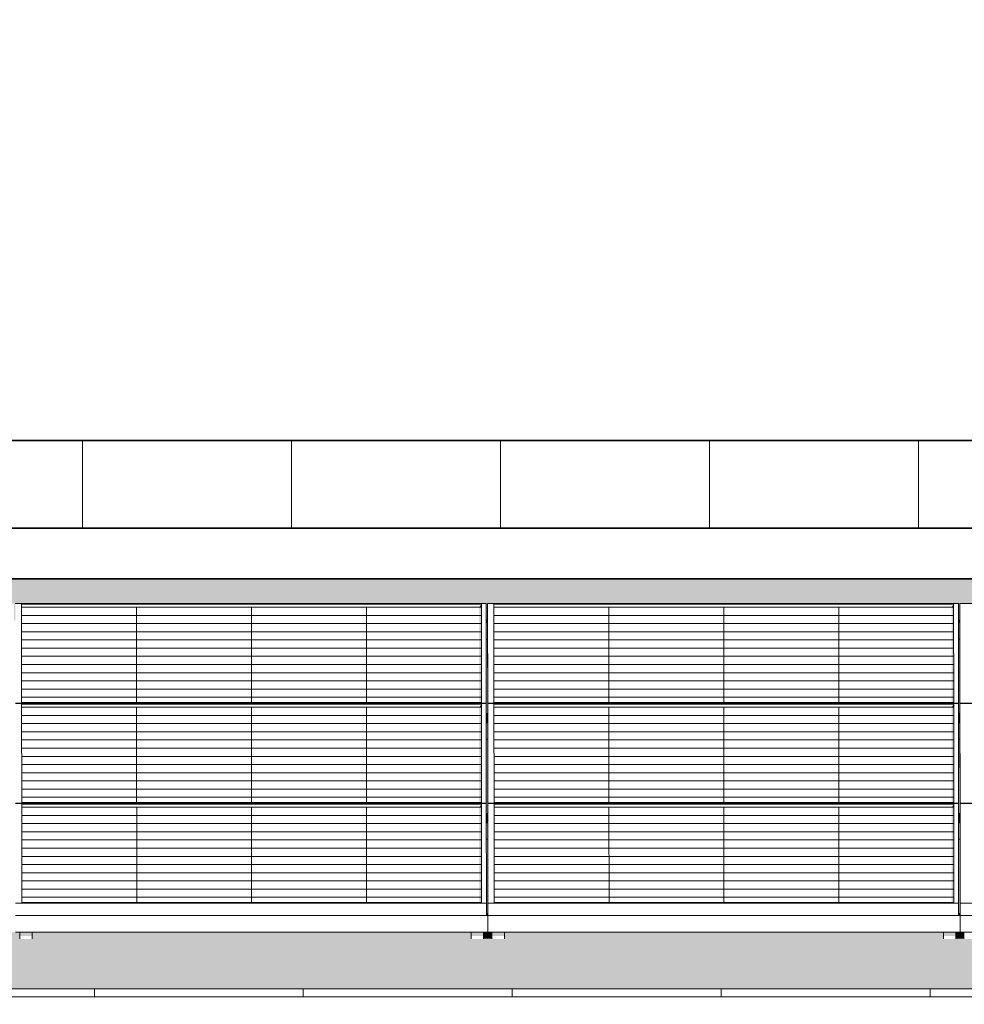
# Model space of a CAD drawing. Header units: metres. Extents: x -111 to -1, y -8 to 26.
# Tile 86 of 209: x -37.3 to -35.04, y 5.99 to 8.34. Entities that reach past the tile are written whole.
import ezdxf

# ---------------------------------------------------------------- set-up
doc = ezdxf.new("R2010")
doc.units = ezdxf.units.M
doc.header["$MEASUREMENT"] = 0
for name, color, linetype in [('30 Dachaufbau', 7, 'Continuous'), ('70 PV-Anlage', 7, 'Continuous'), ('94 Genehmigungsplanung Bemaßung', 7, 'Continuous')]:
    doc.layers.add(name, color=color, linetype=linetype)
doc.styles.add('ERSTELLTER_STIL_2', font='arial.ttf')
doc.dimstyles.new('ERSTELLTER_STIL__1', dxfattribs={"dimtxt": 0.25, "dimasz": 0.19, "dimexe": 0.18, "dimexo": 0.1, "dimgap": 0, "dimtad": 1, "dimtih": 1, "dimtoh": 1, "dimzin": 0, "dimdsep": 46, "dimtxsty": 'ERSTELLTER_STIL_2', "dimblk": 'ARROWHEAD_6', "dimblk1": 'ARROWHEAD_6', "dimblk2": 'ARROWHEAD_6', "dimcen": 0.09, "dimclrd": 7, "dimclre": 7, "dimclrt": 7, "dimazin": 0, "dimtfac": 1, "dimtdec": 4, "dimtmove": 0, "dimatfit": 3, "dimfxl": 1, "dimtolj": 1, "dimtzin": 0, "dimarcsym": 0})

# ---------------------------------------------------------------- blocks, each defined once
blk = doc.blocks.new('*X3', base_point=(-27236.1321, 0))
at = {"layer": '30 Dachaufbau', "color": 7, "linetype": 'Continuous', "lineweight": 13}
for p, q in [((-37.1225, 6.0035), (-37.1225, 6.0233)), ((-37.1225, 6.0035), (-37.1225, 6.0233)), ((-36.6225, 6.0035), (-36.6225, 6.0233)), ((-36.6225, 6.0035), (-36.6225, 6.0233)), ((-36.1225, 6.0035), (-36.1225, 6.0233)), ((-36.1225, 6.0035), (-36.1225, 6.0233)), ((-35.6225, 6.0035), (-35.6225, 6.0233)), ((-35.6225, 6.0035), (-35.6225, 6.0233)), ((-35.1225, 6.0035), (-35.1225, 6.0233)), ((-35.1225, 6.0035), (-35.1225, 6.0233))]:
    blk.add_line(p, q, dxfattribs=at)
blk = doc.blocks.new('*X58', base_point=(-27236.1321, 0))
at = {"layer": '30 Dachaufbau', "linetype": 'Continuous', "lineweight": 0, "true_color": 0x000000}
blk.add_hatch(color=18, dxfattribs=at).paths.add_polyline_path([(-36.1815, 6.8599), (-36.185, 6.8599), (-36.1849, 6.6824), (-36.1814, 6.6824)])
blk = doc.blocks.new('*X59', base_point=(-27236.1321, 0))
at = {"layer": '30 Dachaufbau', "linetype": 'Continuous', "lineweight": 0, "true_color": 0x000000}
blk.add_hatch(color=18, dxfattribs=at).paths.add_polyline_path([(-36.1849, 6.6205), (-36.1847, 6.443), (-36.1813, 6.443), (-36.1814, 6.6205)])
blk = doc.blocks.new('*X60', base_point=(-27236.1321, 0))
at = {"layer": '30 Dachaufbau', "linetype": 'Continuous', "lineweight": 0, "true_color": 0x000000}
blk.add_hatch(color=18, dxfattribs=at).paths.add_polyline_path([(-36.1812, 6.3811), (-36.1847, 6.3811), (-36.1846, 6.2278), (-36.1846, 6.2036), (-36.1811, 6.2036)])
blk = doc.blocks.new('*X61', base_point=(-27236.1321, 0))
at = {"layer": '30 Dachaufbau', "linetype": 'Continuous', "lineweight": 0, "true_color": 0x000000}
blk.add_hatch(color=18, dxfattribs=at).paths.add_polyline_path([(-35.055, 6.8599), (-35.0549, 6.6824), (-35.0514, 6.6824), (-35.0515, 6.8599)])
blk = doc.blocks.new('*X62', base_point=(-27236.1321, 0))
at = {"layer": '30 Dachaufbau', "linetype": 'Continuous', "lineweight": 0, "true_color": 0x000000}
blk.add_hatch(color=18, dxfattribs=at).paths.add_polyline_path([(-35.0549, 6.6205), (-35.0547, 6.443), (-35.0513, 6.443), (-35.0514, 6.6205)])
blk = doc.blocks.new('*X63', base_point=(-27236.1321, 0))
at = {"layer": '30 Dachaufbau', "linetype": 'Continuous', "lineweight": 0, "true_color": 0x000000}
blk.add_hatch(color=18, dxfattribs=at).paths.add_polyline_path([(-35.0547, 6.3811), (-35.0546, 6.2278), (-35.0546, 6.2036), (-35.0511, 6.2036), (-35.0512, 6.3811)])
blk = doc.blocks.new('*X106', base_point=(-27236.1321, 0))
at = {"layer": '30 Dachaufbau', "linetype": 'Continuous', "lineweight": 0, "true_color": 0x000000}
h = blk.add_hatch(color=18, dxfattribs=at)
h.paths.add_polyline_path([(-58.6225, 6.0233), (-16.8411, 6.0233), (-16.8411, 7.2143), (-22.8511, 7.2143), (-22.8511, 7.0042), (-37.6511, 7.0042), (-37.6511, 7.2143), (-58.6225, 7.2143)])
h.paths.add_polyline_path([(-57.6516, 6.9157), (-57.6516, 6.9454), (-56.5251, 6.9454), (-56.525, 6.9051), (-56.5216, 6.9051), (-56.5216, 6.9157), (-56.5216, 6.9454), (-55.3951, 6.9454), (-55.395, 6.9051), (-55.3916, 6.9051), (-55.3916, 6.9157), (-55.3916, 6.9454), (-54.2651, 6.9454), (-54.265, 6.9051), (-54.2616, 6.9051), (-54.2616, 6.9157), (-54.2616, 6.9454), (-53.1351, 6.9454), (-53.135, 6.9051), (-53.1316, 6.9051), (-53.1316, 6.9157), (-53.1316, 6.9454), (-52.0051, 6.9454), (-52.005, 6.9051), (-52.0016, 6.9051), (-52.0016, 6.9157), (-52.0016, 6.9454), (-50.8751, 6.9454), (-50.875, 6.9051), (-50.8716, 6.9051), (-50.8716, 6.9157), (-50.8716, 6.9454), (-49.7451, 6.9454), (-49.745, 6.9051), (-49.7416, 6.9051), (-49.7416, 6.9157), (-49.7416, 6.9454), (-48.6151, 6.9454), (-48.615, 6.9051), (-48.6116, 6.9051), (-48.6116, 6.9157), (-48.6116, 6.9454), (-47.4851, 6.9454), (-47.485, 6.9051), (-47.4816, 6.9051), (-47.4816, 6.9157), (-47.4816, 6.9454), (-46.3551, 6.9454), (-46.355, 6.9051), (-46.3516, 6.9051), (-46.3516, 6.9157), (-46.3516, 6.9454), (-45.2251, 6.9454), (-45.225, 6.9051), (-45.2216, 6.9051), (-45.2216, 6.9157), (-45.2216, 6.9454), (-44.0951, 6.9454), (-44.095, 6.9051), (-44.0916, 6.9051), (-44.0916, 6.9157), (-44.0916, 6.9454), (-42.9651, 6.9454), (-42.965, 6.9051), (-42.9616, 6.9051), (-42.9616, 6.9157), (-42.9616, 6.9454), (-41.8351, 6.9454), (-41.835, 6.9051), (-41.8316, 6.9051), (-41.8316, 6.9157), (-41.8316, 6.9454), (-40.7051, 6.9454), (-40.705, 6.9051), (-40.7016, 6.9051), (-40.7016, 6.9157), (-40.7016, 6.9454), (-39.5751, 6.9454), (-39.575, 6.9051), (-39.5716, 6.9051), (-39.5716, 6.9157), (-39.5716, 6.9454), (-38.4451, 6.9454), (-38.445, 6.9051), (-38.4416, 6.9051), (-38.4416, 6.9157), (-38.4416, 6.9454), (-37.3151, 6.9454), (-37.315, 6.9051), (-37.3116, 6.9051), (-37.3116, 6.9157), (-37.3116, 6.9454), (-36.1851, 6.9454), (-36.185, 6.9051), (-36.1816, 6.9051), (-36.1816, 6.9157), (-36.1816, 6.9454), (-35.0551, 6.9454), (-35.055, 6.9051), (-35.0516, 6.9051), (-35.0516, 6.9157), (-35.0516, 6.9454), (-33.9251, 6.9454), (-33.925, 6.9051), (-33.9216, 6.9051), (-33.9216, 6.9157), (-33.9216, 6.9454), (-32.7951, 6.9454), (-32.795, 6.9051), (-32.7916, 6.9051), (-32.7916, 6.9058), (-32.7916, 6.9157), (-32.7916, 6.9454), (-31.6651, 6.9454), (-31.665, 6.9051), (-31.6616, 6.9051), (-31.6616, 6.9157), (-31.6616, 6.9454), (-30.5351, 6.9454), (-30.535, 6.9051), (-30.5316, 6.9051), (-30.5316, 6.9157), (-30.5316, 6.9454), (-29.4051, 6.9454), (-29.405, 6.9051), (-29.4016, 6.9051), (-29.4016, 6.9157), (-29.4016, 6.9454), (-28.2751, 6.9454), (-28.275, 6.9051), (-28.2716, 6.9051), (-28.2716, 6.9157), (-28.2716, 6.9454), (-27.1451, 6.9454), (-27.145, 6.9051), (-27.1416, 6.9051), (-27.1416, 6.9157), (-27.1416, 6.9454), (-26.0151, 6.9454), (-26.015, 6.9051), (-26.0116, 6.9051), (-26.0116, 6.9157), (-26.0116, 6.9454), (-24.8851, 6.9454), (-24.885, 6.9051), (-24.8816, 6.9051), (-24.8816, 6.9157), (-24.8816, 6.9454), (-23.7551, 6.9454), (-23.755, 6.9051), (-23.7516, 6.9051), (-23.7516, 6.9157), (-23.7516, 6.9454), (-22.6251, 6.9454), (-22.625, 6.9051), (-22.6216, 6.9051), (-22.6216, 6.9157), (-22.6216, 6.9454), (-21.4951, 6.9454), (-21.495, 6.9051), (-21.4916, 6.9051), (-21.4916, 6.9157), (-21.4916, 6.9454), (-20.3651, 6.9454), (-20.365, 6.9051), (-20.3616, 6.9051), (-20.3616, 6.9157), (-20.3616, 6.9454), (-19.2351, 6.9454), (-19.235, 6.9051), (-19.2316, 6.9051), (-19.2316, 6.9157), (-19.2316, 6.9454), (-18.1051, 6.9454), (-18.105, 6.9051), (-18.1016, 6.9051), (-18.1016, 6.8995), (-18.1016, 6.8599), (-18.105, 6.8599), (-18.1049, 6.6824), (-18.1014, 6.6824), (-18.1014, 6.6768), (-18.1014, 6.6657), (-18.1014, 6.6601), (-18.1014, 6.6205), (-18.1049, 6.6205), (-18.1047, 6.443), (-18.1013, 6.443), (-18.1012, 6.4374), (-18.1012, 6.4263), (-18.1012, 6.4207), (-18.1012, 6.3811), (-18.1047, 6.3811), (-18.1046, 6.2278), (-18.1046, 6.2036), (-18.1011, 6.2036), (-18.1011, 6.1981), (-18.1011, 6.1584), (-18.1111, 6.1584), (-18.1111, 6.1427), (-18.1411, 6.1427), (-18.1411, 6.1469), (-18.1411, 6.1584), (-19.1911, 6.1584), (-19.1911, 6.1427), (-19.2211, 6.1427), (-19.2211, 6.1469), (-19.2211, 6.1584), (-19.2411, 6.1584), (-19.2411, 6.1427), (-19.2711, 6.1427), (-19.2711, 6.1469), (-19.2711, 6.1584), (-20.3211, 6.1584), (-20.3211, 6.1427), (-20.3511, 6.1427), (-20.3511, 6.1469), (-20.3511, 6.1584), (-20.3711, 6.1584), (-20.3711, 6.1427), (-20.4011, 6.1427), (-20.4011, 6.1469), (-20.4011, 6.1584), (-21.4511, 6.1584), (-21.4511, 6.1427), (-21.4811, 6.1427), (-21.4811, 6.1469), (-21.4811, 6.1584), (-21.5011, 6.1584), (-21.5011, 6.1427), (-21.5311, 6.1427), (-21.5311, 6.1469), (-21.5311, 6.1584), (-22.5811, 6.1584), (-22.5811, 6.1427), (-22.6111, 6.1427), (-22.6111, 6.1468), (-22.6111, 6.1584), (-22.6311, 6.1584), (-22.6311, 6.1427), (-22.6611, 6.1427), (-22.6611, 6.1469), (-22.6611, 6.1584), (-23.7111, 6.1584), (-23.7111, 6.1427), (-23.7411, 6.1427), (-23.7411, 6.1468), (-23.7411, 6.1584), (-23.7611, 6.1584), (-23.7611, 6.1427), (-23.7911, 6.1427), (-23.7911, 6.1468), (-23.7911, 6.1584), (-24.8411, 6.1584), (-24.8411, 6.1426), (-24.8711, 6.1426), (-24.8711, 6.1468), (-24.8711, 6.1584), (-24.8911, 6.1584), (-24.8911, 6.1426), (-24.9211, 6.1426), (-24.9211, 6.1468), (-24.9211, 6.1584), (-25.9711, 6.1584), (-25.9711, 6.1426), (-26.0011, 6.1426), (-26.0011, 6.1468), (-26.0011, 6.1584), (-26.0211, 6.1584), (-26.0211, 6.1426), (-26.0511, 6.1426), (-26.0511, 6.1468), (-26.0511, 6.1584), (-27.1011, 6.1584), (-27.1011, 6.1426), (-27.1311, 6.1426), (-27.1311, 6.1468), (-27.1311, 6.1584), (-27.1511, 6.1584), (-27.1511, 6.1426), (-27.1811, 6.1426), (-27.1811, 6.1468), (-27.1811, 6.1584), (-28.2311, 6.1584), (-28.2311, 6.1426), (-28.2611, 6.1426), (-28.2611, 6.1468), (-28.2611, 6.1584), (-28.2811, 6.1584), (-28.2811, 6.1426), (-28.3111, 6.1426), (-28.3111, 6.1468), (-28.3111, 6.1584), (-29.3611, 6.1584), (-29.3611, 6.1426), (-29.3911, 6.1426), (-29.3911, 6.1468), (-29.3911, 6.1584), (-29.4111, 6.1584), (-29.4111, 6.1426), (-29.4411, 6.1426), (-29.4411, 6.1467), (-29.4411, 6.1584), (-30.4911, 6.1584), (-30.4911, 6.1426), (-30.5211, 6.1426), (-30.5211, 6.1467), (-30.5211, 6.1584), (-30.5411, 6.1584), (-30.5411, 6.1426), (-30.5711, 6.1426), (-30.5711, 6.1467), (-30.5711, 6.1584), (-31.6211, 6.1584), (-31.6211, 6.1426), (-31.6511, 6.1426), (-31.6511, 6.1467), (-31.6511, 6.1584), (-31.6711, 6.1584), (-31.6711, 6.1426), (-31.7011, 6.1426), (-31.7011, 6.1467), (-31.7011, 6.1584), (-32.7511, 6.1584), (-32.7511, 6.1425), (-32.7811, 6.1425), (-32.7811, 6.1467), (-32.7811, 6.1584), (-32.8011, 6.1584), (-32.8011, 6.1425), (-32.8311, 6.1425), (-32.8311, 6.1467), (-32.8311, 6.1584), (-33.8811, 6.1584), (-33.8811, 6.1425), (-33.9111, 6.1425), (-33.9111, 6.1467), (-33.9111, 6.1584), (-33.9311, 6.1584), (-33.9311, 6.1425), (-33.9611, 6.1425), (-33.9611, 6.1467), (-33.9611, 6.1584), (-35.0111, 6.1584), (-35.0111, 6.1425), (-35.0411, 6.1425), (-35.0411, 6.1467), (-35.0411, 6.1584), (-35.0611, 6.1584), (-35.0611, 6.1425), (-35.0911, 6.1425), (-35.0911, 6.1467), (-35.0911, 6.1584), (-36.1411, 6.1584), (-36.1411, 6.1425), (-36.1711, 6.1425), (-36.1711, 6.1467), (-36.1711, 6.1584), (-36.1911, 6.1584), (-36.1911, 6.1425), (-36.2211, 6.1425), (-36.2211, 6.1466), (-36.2211, 6.1584), (-37.2711, 6.1584), (-37.2711, 6.1425), (-37.3011, 6.1425), (-37.3011, 6.1467), (-37.3011, 6.1584), (-37.3211, 6.1584), (-37.3211, 6.1425), (-37.3511, 6.1425), (-37.3511, 6.1466), (-37.3511, 6.1584), (-38.4011, 6.1584), (-38.4011, 6.1425), (-38.4311, 6.1425), (-38.4311, 6.1466), (-38.4311, 6.1584), (-38.4511, 6.1584), (-38.4511, 6.1425), (-38.4811, 6.1425), (-38.4811, 6.1466), (-38.4811, 6.1584), (-39.5311, 6.1584), (-39.5311, 6.1424), (-39.5611, 6.1424), (-39.5611, 6.1466), (-39.5611, 6.1584), (-39.5811, 6.1584), (-39.5811, 6.1424), (-39.6111, 6.1424), (-39.6111, 6.1466), (-39.6111, 6.1584), (-40.6611, 6.1584), (-40.6611, 6.1424), (-40.6911, 6.1424), (-40.6911, 6.1466), (-40.6911, 6.1584), (-40.7111, 6.1584), (-40.7111, 6.1424), (-40.7411, 6.1424), (-40.7411, 6.1466), (-40.7411, 6.1584), (-41.7911, 6.1584), (-41.7911, 6.1424), (-41.8211, 6.1424), (-41.8211, 6.1466), (-41.8211, 6.1584), (-41.8411, 6.1584), (-41.8411, 6.1424), (-41.8711, 6.1424), (-41.8711, 6.1466), (-41.8711, 6.1584), (-42.9211, 6.1584), (-42.9211, 6.1424), (-42.9511, 6.1424), (-42.9511, 6.1466), (-42.9511, 6.1584), (-42.9711, 6.1584), (-42.9711, 6.1424), (-43.0011, 6.1424), (-43.0011, 6.1466), (-43.0011, 6.1584), (-44.0511, 6.1584), (-44.0511, 6.1424), (-44.0811, 6.1424), (-44.0811, 6.1466), (-44.0811, 6.1584), (-44.1011, 6.1584), (-44.1011, 6.1424), (-44.1311, 6.1424), (-44.1311, 6.1466), (-44.1311, 6.1584), (-45.1811, 6.1584), (-45.1811, 6.1424), (-45.2111, 6.1424), (-45.2111, 6.1465), (-45.2111, 6.1584), (-45.2311, 6.1584), (-45.2311, 6.1424), (-45.2611, 6.1424), (-45.2611, 6.1465), (-45.2611, 6.1584), (-46.3111, 6.1584), (-46.3111, 6.1424), (-46.3411, 6.1424), (-46.3411, 6.1465), (-46.3411, 6.1584), (-46.3611, 6.1584), (-46.3611, 6.1424), (-46.3911, 6.1424), (-46.3911, 6.1465), (-46.3911, 6.1584), (-47.4411, 6.1584), (-47.4411, 6.1423), (-47.4711, 6.1423), (-47.4711, 6.1465), (-47.4711, 6.1584), (-47.4911, 6.1584), (-47.4911, 6.1423), (-47.5211, 6.1423), (-47.5211, 6.1465), (-47.5211, 6.1584), (-48.5711, 6.1584), (-48.5711, 6.1423), (-48.6011, 6.1423), (-48.6011, 6.1465), (-48.6011, 6.1584), (-48.6211, 6.1584), (-48.6211, 6.1423), (-48.6511, 6.1423), (-48.6511, 6.1465), (-48.6511, 6.1584), (-49.7011, 6.1584), (-49.7011, 6.1423), (-49.7311, 6.1423), (-49.7311, 6.1465), (-49.7311, 6.1584), (-49.7511, 6.1584), (-49.7511, 6.1423), (-49.7811, 6.1423), (-49.7811, 6.1465), (-49.7811, 6.1584), (-50.8311, 6.1584), (-50.8311, 6.1423), (-50.8611, 6.1423), (-50.8611, 6.1465), (-50.8611, 6.1584), (-50.8811, 6.1584), (-50.8811, 6.1423), (-50.9111, 6.1423), (-50.9111, 6.1465), (-50.9111, 6.1584), (-51.9611, 6.1584), (-51.9611, 6.1423), (-51.9911, 6.1423), (-51.9911, 6.1465), (-51.9911, 6.1584), (-52.0111, 6.1584), (-52.0111, 6.1423), (-52.0411, 6.1423), (-52.0411, 6.1465), (-52.0411, 6.1584), (-53.0911, 6.1584), (-53.0911, 6.1423), (-53.1211, 6.1423), (-53.1211, 6.1464), (-53.1211, 6.1584), (-53.1411, 6.1584), (-53.1411, 6.1423), (-53.1711, 6.1423), (-53.1711, 6.1464), (-53.1711, 6.1584), (-54.2211, 6.1584), (-54.2211, 6.1423), (-54.2511, 6.1423), (-54.2511, 6.1464), (-54.2511, 6.1584), (-54.2711, 6.1584), (-54.2711, 6.1423), (-54.3011, 6.1423), (-54.3011, 6.1464), (-54.3011, 6.1584), (-55.3511, 6.1584), (-55.3511, 6.1422), (-55.3811, 6.1422), (-55.3811, 6.1464), (-55.3811, 6.1584), (-55.4011, 6.1584), (-55.4011, 6.1422), (-55.4311, 6.1422), (-55.4311, 6.1464), (-55.4311, 6.1584), (-56.4811, 6.1584), (-56.4811, 6.1422), (-56.5111, 6.1422), (-56.5111, 6.1464), (-56.5111, 6.1584), (-56.5311, 6.1584), (-56.5311, 6.1422), (-56.5611, 6.1422), (-56.5611, 6.1464), (-56.5611, 6.1584), (-57.6111, 6.1584), (-57.6111, 6.1422), (-57.6411, 6.1422), (-57.6411, 6.1464), (-57.6411, 6.1584), (-57.6511, 6.1584), (-57.6511, 6.164), (-57.6511, 6.2036), (-57.6512, 6.3811), (-57.6512, 6.3811), (-57.6512, 6.3867), (-57.6512, 6.3978), (-57.6513, 6.4034), (-57.6513, 6.4421), (-57.6514, 6.6205), (-57.6514, 6.6205), (-57.6514, 6.6261), (-57.6514, 6.6372), (-57.6514, 6.6428), (-57.6514, 6.6824), (-57.6515, 6.8599), (-57.6516, 6.8599), (-57.6516, 6.8654), (-57.6516, 6.905)], flags=0)
blk = doc.blocks.new('*D120', base_point=(-27236.1321, 0))
at = {"layer": '94 Genehmigungsplanung Bemaßung', "color": 7, "linetype": 'Continuous', "lineweight": 13}
for p, q in [((-58.1625, 9.3843), (-58.1625, 9.7593)), ((-17.3411, 9.3843), (-17.3411, 9.7593)), ((-58.0625, 9.6718), (-58.2625, 9.4718)), ((-17.2411, 9.6718), (-17.4411, 9.4718)), ((-58.3125, 9.5718), (-58.1625, 9.5718)), ((-58.1625, 9.5718), (-17.3411, 9.5718))]:
    blk.add_line(p, q, dxfattribs=at)
at = {"layer": '94 Genehmigungsplanung Bemaßung', "color": 7, "lineweight": 13, "insert": (-38.1808, 9.6218), "char_height": 0.25, "attachment_point": 7, "style": 'ERSTELLTER_STIL_2'}
blk.add_mtext('\\A1;{\\pql;\\fArial|b0|i0|c0|p0;\\W1.000000;40,82}', dxfattribs=at)
blk = doc.blocks.new('ARROWHEAD_6')
at = {"color": 0, "linetype": 'Continuous', "lineweight": 0}
for p, q in [((-0.5, -0.5), (0.5, 0.5)), ((0, 0), (-1, 0))]:
    blk.add_line(p, q, dxfattribs=at)

msp = doc.modelspace()

# ---------------------------------------------------------------- hatches: boundary and pattern name
at = {"layer": '30 Dachaufbau', "linetype": 'Continuous', "lineweight": 0, "true_color": 0x000000}
h = msp.add_hatch(dxfattribs=at)
h.set_pattern_fill('Dachschraffur_Profilit_0001', color=18, style=0, pattern_type=2)
h.set_pattern_definition([(90, (-37.6511, 7.1254), (-0.5, 0), [])])
h.paths.add_polyline_path([(-37.6511, 7.3356), (-37.6511, 7.1254), (-22.8511, 7.1254), (-22.8511, 7.3356)])
for points in [[(-37.7291, 7.0151), (-37.6511, 7.0042), (-22.8511, 7.0042), (-22.8511, 7.0042), (-37.6511, 7.0042), (-37.6511, 7.2143), (-37.7291, 7.2143)], [(-36.1815, 6.8599), (-36.185, 6.8599), (-36.1849, 6.6824), (-36.1814, 6.6824)], [(-35.055, 6.8599), (-35.0549, 6.6824), (-35.0514, 6.6824), (-35.0515, 6.8599)], [(-36.1849, 6.6205), (-36.1847, 6.443), (-36.1813, 6.443), (-36.1814, 6.6205)], [(-35.0549, 6.6205), (-35.0547, 6.443), (-35.0513, 6.443), (-35.0514, 6.6205)], [(-36.1812, 6.3811), (-36.1847, 6.3811), (-36.1846, 6.2278), (-36.1846, 6.2036), (-36.1811, 6.2036)], [(-35.0547, 6.3811), (-35.0546, 6.2278), (-35.0546, 6.2036), (-35.0511, 6.2036), (-35.0512, 6.3811)], [(-37.2711, 6.143), (-36.2257, 6.143), (-36.2211, 6.1425), (-36.2211, 6.1466), (-36.2211, 6.1584), (-37.2711, 6.1584)], [(-36.1911, 6.143), (-36.1757, 6.143), (-36.1711, 6.1425), (-36.1711, 6.1467), (-36.1711, 6.1584), (-36.1911, 6.1584)], [(-36.1411, 6.143), (-35.0957, 6.143), (-35.0911, 6.1425), (-35.0911, 6.1467), (-35.0911, 6.1584), (-36.1411, 6.1584)], [(-35.0611, 6.1584), (-35.0611, 6.143), (-35.0457, 6.143), (-35.0411, 6.1425), (-35.0411, 6.1467), (-35.0411, 6.1584)]]:
    msp.add_hatch(color=18, dxfattribs=at).paths.add_polyline_path(points)
at = {"layer": '70 PV-Anlage', "linetype": 'Continuous', "lineweight": 0, "true_color": 0x000000}
for points in [[(-36.2014, 6.9364), (-36.1966, 6.9364), (-36.1966, 6.9438)], [(-36.2014, 6.9364), (-36.2013, 6.7086), (-36.1964, 6.7086), (-36.1966, 6.9364)], [(-36.1966, 6.9438), (-36.1966, 6.9364), (-36.1964, 6.7086)], [(-36.1816, 6.9454), (-36.1816, 6.9157), (-36.1814, 6.6768), (-36.1814, 6.7065)], [(-35.0714, 6.9364), (-35.0666, 6.9364), (-35.0666, 6.9438)], [(-35.0714, 6.9364), (-35.0713, 6.7086), (-35.0664, 6.7086), (-35.0666, 6.9364)], [(-35.0666, 6.9364), (-35.0664, 6.7086), (-35.0666, 6.9438)], [(-35.0516, 6.9454), (-35.0516, 6.9157), (-35.0514, 6.6768), (-35.0514, 6.7065)], [(-36.185, 6.9051), (-36.185, 6.8995), (-36.1816, 6.8995), (-36.1816, 6.9051)], [(-36.185, 6.8995), (-36.185, 6.8599), (-36.1816, 6.8599), (-36.1816, 6.8654), (-36.1816, 6.8995)], [(-36.1816, 6.8654), (-36.1816, 6.8599), (-36.1816, 6.8995), (-36.1816, 6.9051)], [(-36.1816, 6.8995), (-36.1816, 6.8599), (-36.1815, 6.8599)], [(-35.055, 6.9051), (-35.055, 6.8995), (-35.0516, 6.8995), (-35.0516, 6.9051)], [(-35.055, 6.8995), (-35.055, 6.8599), (-35.0516, 6.8599), (-35.0516, 6.8654), (-35.0516, 6.8995)], [(-35.0516, 6.8654), (-35.0516, 6.8599), (-35.0516, 6.8995), (-35.0516, 6.9051)], [(-35.0516, 6.8995), (-35.0516, 6.8599), (-35.0515, 6.8599)], [(-36.2013, 6.697), (-36.1964, 6.697), (-36.1964, 6.7044)], [(-36.2011, 6.4692), (-36.1963, 6.4692), (-36.1964, 6.697), (-36.2013, 6.697)], [(-36.1964, 6.7037), (-36.1964, 6.6962), (-36.1962, 6.4692)], [(-36.1814, 6.6763), (-36.1812, 6.4374), (-36.1812, 6.4671), (-36.1814, 6.706)], [(-35.0713, 6.697), (-35.0664, 6.697), (-35.0664, 6.7044)], [(-35.0713, 6.697), (-35.0711, 6.4692), (-35.0663, 6.4692), (-35.0664, 6.697)], [(-35.0664, 6.7037), (-35.0664, 6.6962), (-35.0662, 6.4692)], [(-35.0514, 6.6763), (-35.0512, 6.4374), (-35.0512, 6.4671), (-35.0514, 6.706)], [(-36.1814, 6.6824), (-36.1849, 6.6824), (-36.1849, 6.6768), (-36.1814, 6.6768)], [(-36.1849, 6.6768), (-36.1849, 6.6657), (-36.1814, 6.6657), (-36.1814, 6.6768)], [(-35.0514, 6.6824), (-35.0549, 6.6824), (-35.0549, 6.6768), (-35.0514, 6.6768)], [(-35.0514, 6.6768), (-35.0549, 6.6768), (-35.0549, 6.6657), (-35.0514, 6.6657)], [(-36.1814, 6.6657), (-36.1849, 6.6657), (-36.1849, 6.6601), (-36.1814, 6.6601)], [(-36.1849, 6.6601), (-36.1849, 6.6205), (-36.1814, 6.6205), (-36.1814, 6.6261), (-36.1814, 6.6601)], [(-36.1814, 6.6261), (-36.1814, 6.6205), (-36.1814, 6.6601), (-36.1814, 6.6657)], [(-36.1814, 6.6601), (-36.1814, 6.6205), (-36.1814, 6.6205)], [(-35.0514, 6.6657), (-35.0549, 6.6657), (-35.0549, 6.6601), (-35.0514, 6.6601)], [(-35.0549, 6.6601), (-35.0549, 6.6205), (-35.0514, 6.6205), (-35.0514, 6.6261), (-35.0514, 6.6601)], [(-35.0514, 6.6261), (-35.0514, 6.6205), (-35.0514, 6.6601), (-35.0514, 6.6657)], [(-35.0514, 6.6601), (-35.0514, 6.6205), (-35.0514, 6.6205)], [(-36.2011, 6.4576), (-36.1962, 6.4576), (-36.1962, 6.4651)], [(-36.1962, 6.4567), (-36.1961, 6.2298), (-36.1962, 6.4643)], [(-36.1812, 6.4369), (-36.1811, 6.1984), (-36.1811, 6.2287), (-36.1812, 6.4667)], [(-35.0711, 6.4576), (-35.0662, 6.4576), (-35.0662, 6.4651)], [(-35.0662, 6.4567), (-35.0661, 6.2298), (-35.0662, 6.4643)], [(-35.0512, 6.4667), (-35.0512, 6.4369), (-35.0511, 6.1984), (-35.0511, 6.2287)], [(-36.2011, 6.4576), (-36.201, 6.2298), (-36.1961, 6.2298), (-36.1962, 6.4576)], [(-36.1813, 6.443), (-36.1847, 6.443), (-36.1847, 6.4374), (-36.1813, 6.4374)], [(-36.1847, 6.4374), (-36.1847, 6.4263), (-36.1812, 6.4263), (-36.1812, 6.4374)], [(-35.0711, 6.4576), (-35.071, 6.2298), (-35.0661, 6.2298), (-35.0662, 6.4576)], [(-35.0513, 6.443), (-35.0547, 6.443), (-35.0547, 6.4374), (-35.0513, 6.4374)], [(-35.0512, 6.4374), (-35.0547, 6.4374), (-35.0547, 6.4263), (-35.0512, 6.4263)], [(-36.1812, 6.4263), (-36.1847, 6.4263), (-36.1847, 6.4207), (-36.1812, 6.4207)], [(-36.1847, 6.4207), (-36.1847, 6.3811), (-36.1812, 6.3811), (-36.1812, 6.3867), (-36.1812, 6.4207)], [(-36.1812, 6.3867), (-36.1812, 6.3811), (-36.1812, 6.4207), (-36.1812, 6.4263)], [(-36.1812, 6.4207), (-36.1812, 6.3811), (-36.1812, 6.3811)], [(-35.0512, 6.4263), (-35.0547, 6.4263), (-35.0547, 6.4207), (-35.0512, 6.4207)], [(-35.0547, 6.4207), (-35.0547, 6.3811), (-35.0512, 6.3811), (-35.0512, 6.3867), (-35.0512, 6.4207)], [(-35.0512, 6.3867), (-35.0512, 6.3811), (-35.0512, 6.4207), (-35.0512, 6.4263)], [(-35.0512, 6.4207), (-35.0512, 6.3811), (-35.0512, 6.3811)], [(-36.1846, 6.1984), (-36.1811, 6.1981), (-36.1811, 6.1984), (-36.1811, 6.2036), (-36.1846, 6.2036)], [(-35.0546, 6.1984), (-35.0511, 6.1981), (-35.0511, 6.1984), (-35.0511, 6.2036), (-35.0546, 6.2036)], [(-37.2711, 6.1584), (-37.3011, 6.1584), (-37.3011, 6.1495), (-37.2711, 6.1495)], [(-36.2211, 6.1584), (-36.2211, 6.1466), (-36.2211, 6.1425)], [(-36.1911, 6.1584), (-36.2211, 6.1584), (-36.2211, 6.1495), (-36.1911, 6.1495)], [(-36.1711, 6.1467), (-36.1711, 6.1425), (-36.1711, 6.1584)], [(-36.1411, 6.1584), (-36.1711, 6.1584), (-36.1711, 6.1495), (-36.1411, 6.1495)], [(-35.0911, 6.1584), (-35.0911, 6.1467), (-35.0911, 6.1425)], [(-35.0611, 6.1584), (-35.0911, 6.1584), (-35.0911, 6.1495), (-35.0611, 6.1495)], [(-35.0411, 6.1467), (-35.0411, 6.1425), (-35.0411, 6.1584)]]:
    msp.add_hatch(color=18, dxfattribs=at).paths.add_polyline_path(points)

# ---------------------------------------------------------------- linework, layer by layer
at = {"layer": '30 Dachaufbau', "color": 7, "linetype": 'Continuous', "lineweight": 35}
for p, q in [((-22.8511, 7.3356), (-37.6511, 7.3356)), ((-37.6511, 7.1254), (-22.8511, 7.1254)), ((-22.8511, 7.0042), (-37.6511, 7.0042))]:
    msp.add_line(p, q, dxfattribs=at)
at = {"layer": '30 Dachaufbau', "color": 7, "linetype": 'Continuous', "lineweight": 13}
for p, q in [((-58.6225, 6.0233), (-16.8411, 6.0233)), ((-16.8411, 6.0035), (-58.6225, 6.0035))]:
    msp.add_line(p, q, dxfattribs=at)
at = {"layer": '70 PV-Anlage', "color": 7, "linetype": 'Continuous', "lineweight": 13}
for p, q in [((-36.1851, 6.9454), (-37.3116, 6.9454)), ((-37.2964, 6.7086), (-37.2966, 6.9438)), ((-37.2966, 6.9438), (-36.1966, 6.9438)), ((-36.1966, 6.9364), (-37.2966, 6.9364)), ((-37.0216, 6.9364), (-37.0216, 6.9365)), ((-37.0214, 6.7086), (-37.0216, 6.9364)), ((-36.7466, 6.9364), (-36.7466, 6.9365)), ((-36.7464, 6.7086), (-36.7466, 6.9364)), ((-36.4716, 6.9364), (-36.4716, 6.9365)), ((-36.4714, 6.7086), (-36.4716, 6.9364)), ((-36.1966, 6.9438), (-36.1964, 6.7086)), ((-36.1966, 6.9364), (-36.1966, 6.9438)), ((-36.1849, 6.7065), (-36.1851, 6.9454)), ((-35.0551, 6.9454), (-36.1816, 6.9454)), ((-36.1816, 6.9454), (-36.1814, 6.7065)), ((-36.1816, 6.9157), (-36.1816, 6.9454)), ((-36.1664, 6.7086), (-36.1666, 6.9438)), ((-36.1666, 6.9438), (-35.0666, 6.9438)), ((-35.0666, 6.9364), (-36.1666, 6.9364)), ((-35.8916, 6.9364), (-35.8916, 6.9365)), ((-35.8914, 6.7086), (-35.8916, 6.9364)), ((-35.6166, 6.9364), (-35.6166, 6.9365)), ((-35.6164, 6.7086), (-35.6166, 6.9364)), ((-35.3416, 6.9364), (-35.3416, 6.9365)), ((-35.3414, 6.7086), (-35.3416, 6.9364)), ((-35.0666, 6.9438), (-35.0664, 6.7086)), ((-35.0666, 6.9364), (-35.0666, 6.9438)), ((-35.0549, 6.7065), (-35.0551, 6.9454)), ((-33.9251, 6.9454), (-35.0516, 6.9454)), ((-35.0516, 6.9454), (-35.0514, 6.7065)), ((-35.0516, 6.9157), (-35.0516, 6.9454)), ((-37.2966, 6.9169), (-36.1966, 6.9169)), ((-36.1816, 6.9157), (-36.1816, 6.9051)), ((-36.1666, 6.9169), (-35.0666, 6.9169)), ((-35.0516, 6.9157), (-35.0516, 6.9051)), ((-37.2965, 6.8973), (-36.1965, 6.8973)), ((-36.1816, 6.9051), (-36.185, 6.9051)), ((-36.185, 6.8995), (-36.1816, 6.8995)), ((-36.1816, 6.9051), (-36.1816, 6.8995)), ((-36.1816, 6.8599), (-36.1816, 6.8995)), ((-36.1816, 6.8995), (-36.1814, 6.6824)), ((-36.1665, 6.8973), (-35.0665, 6.8973)), ((-35.0516, 6.9051), (-35.055, 6.9051)), ((-35.055, 6.8995), (-35.0516, 6.8995)), ((-35.0516, 6.9051), (-35.0516, 6.8995)), ((-35.0516, 6.8599), (-35.0516, 6.8995)), ((-35.0516, 6.8995), (-35.0514, 6.6824)), ((-37.2965, 6.8777), (-36.1965, 6.8777)), ((-36.185, 6.8599), (-36.1816, 6.8599)), ((-36.1665, 6.8777), (-35.0665, 6.8777)), ((-35.055, 6.8599), (-35.0516, 6.8599)), ((-37.2965, 6.8581), (-36.1965, 6.8581)), ((-37.2965, 6.8385), (-36.1965, 6.8385)), ((-36.1665, 6.8581), (-35.0665, 6.8581)), ((-36.1665, 6.8385), (-35.0665, 6.8385)), ((-37.2965, 6.8189), (-36.1965, 6.8189)), ((-36.1665, 6.8189), (-35.0665, 6.8189)), ((-37.2965, 6.7993), (-36.1965, 6.7993)), ((-36.1665, 6.7993), (-35.0665, 6.7993)), ((-37.2965, 6.7797), (-36.1965, 6.7797)), ((-36.1665, 6.7797), (-35.0665, 6.7797)), ((-37.2964, 6.7601), (-36.1965, 6.7601)), ((-36.1664, 6.7601), (-35.0665, 6.7601)), ((-37.2964, 6.7405), (-36.1964, 6.7405)), ((-37.2964, 6.7209), (-36.1964, 6.7209)), ((-36.1664, 6.7405), (-35.0664, 6.7405)), ((-36.1664, 6.7209), (-35.0664, 6.7209)), ((-37.3114, 6.7065), (-36.1849, 6.7065)), ((-36.1849, 6.706), (-37.3114, 6.706)), ((-36.1964, 6.7086), (-37.2964, 6.7086)), ((-37.2962, 6.4692), (-37.2964, 6.7044)), ((-37.2964, 6.7044), (-36.1964, 6.7044)), ((-36.1964, 6.697), (-37.2964, 6.697)), ((-37.0214, 6.697), (-37.0214, 6.6971)), ((-37.0213, 6.4692), (-37.0214, 6.697)), ((-36.7464, 6.697), (-36.7464, 6.6971)), ((-36.7463, 6.4692), (-36.7464, 6.697)), ((-36.4714, 6.697), (-36.4714, 6.6971)), ((-36.4713, 6.4692), (-36.4714, 6.697)), ((-36.1964, 6.7044), (-36.1962, 6.4692)), ((-36.1964, 6.697), (-36.1964, 6.7044)), ((-36.1849, 6.706), (-36.1849, 6.7065)), ((-36.1847, 6.4671), (-36.1849, 6.706)), ((-36.1814, 6.7065), (-35.0549, 6.7065)), ((-36.1814, 6.706), (-36.1814, 6.7065)), ((-35.0549, 6.706), (-36.1814, 6.706)), ((-36.1814, 6.706), (-36.1812, 6.4671)), ((-36.1814, 6.6763), (-36.1814, 6.706)), ((-35.0664, 6.7086), (-36.1664, 6.7086)), ((-36.1662, 6.4692), (-36.1664, 6.7044)), ((-36.1664, 6.7044), (-35.0664, 6.7044)), ((-35.0664, 6.697), (-36.1664, 6.697)), ((-35.8914, 6.697), (-35.8914, 6.6971)), ((-35.8913, 6.4692), (-35.8914, 6.697)), ((-35.6164, 6.697), (-35.6164, 6.6971)), ((-35.6163, 6.4692), (-35.6164, 6.697)), ((-35.3414, 6.697), (-35.3414, 6.6971)), ((-35.3413, 6.4692), (-35.3414, 6.697)), ((-35.0664, 6.7044), (-35.0662, 6.4692)), ((-35.0664, 6.697), (-35.0664, 6.7044)), ((-35.0549, 6.706), (-35.0549, 6.7065)), ((-35.0547, 6.4671), (-35.0549, 6.706)), ((-35.0514, 6.7065), (-33.9249, 6.7065)), ((-35.0514, 6.706), (-35.0514, 6.7065)), ((-33.9249, 6.706), (-35.0514, 6.706)), ((-35.0514, 6.706), (-35.0512, 6.4671)), ((-35.0514, 6.6763), (-35.0514, 6.706)), ((-37.2964, 6.6775), (-36.1964, 6.6775)), ((-36.1814, 6.6824), (-36.1849, 6.6824)), ((-36.1849, 6.6768), (-36.1814, 6.6768)), ((-36.1814, 6.6768), (-36.1814, 6.6824)), ((-36.1814, 6.6763), (-36.1814, 6.6657)), ((-36.1664, 6.6775), (-35.0664, 6.6775)), ((-35.0514, 6.6824), (-35.0549, 6.6824)), ((-35.0549, 6.6768), (-35.0514, 6.6768)), ((-35.0514, 6.6768), (-35.0514, 6.6824)), ((-35.0514, 6.6763), (-35.0514, 6.6657)), ((-37.2964, 6.6579), (-36.1964, 6.6579)), ((-36.1814, 6.6657), (-36.1849, 6.6657)), ((-36.1849, 6.6601), (-36.1814, 6.6601)), ((-36.1814, 6.6657), (-36.1814, 6.6601)), ((-36.1814, 6.6205), (-36.1814, 6.6601)), ((-36.1814, 6.6601), (-36.1813, 6.443)), ((-36.1664, 6.6579), (-35.0664, 6.6579)), ((-35.0514, 6.6657), (-35.0549, 6.6657)), ((-35.0549, 6.6601), (-35.0514, 6.6601)), ((-35.0514, 6.6657), (-35.0514, 6.6601)), ((-35.0514, 6.6205), (-35.0514, 6.6601)), ((-35.0514, 6.6601), (-35.0513, 6.443)), ((-37.2964, 6.6383), (-36.1964, 6.6383)), ((-36.1664, 6.6383), (-35.0664, 6.6383)), ((-37.2964, 6.6187), (-36.1964, 6.6187)), ((-36.1849, 6.6205), (-36.1814, 6.6205)), ((-36.1664, 6.6187), (-35.0664, 6.6187)), ((-35.0549, 6.6205), (-35.0514, 6.6205)), ((-37.2963, 6.5991), (-36.1963, 6.5991)), ((-37.2963, 6.5795), (-36.1963, 6.5795)), ((-36.1663, 6.5991), (-35.0663, 6.5991)), ((-36.1663, 6.5795), (-35.0663, 6.5795)), ((-37.2963, 6.5599), (-36.1963, 6.5599)), ((-36.1663, 6.5599), (-35.0663, 6.5599)), ((-37.2963, 6.5403), (-36.1963, 6.5403)), ((-36.1663, 6.5403), (-35.0663, 6.5403)), ((-37.2963, 6.5207), (-36.1963, 6.5207)), ((-36.1663, 6.5207), (-35.0663, 6.5207)), ((-37.2963, 6.5011), (-36.1963, 6.5011)), ((-36.1663, 6.5011), (-35.0663, 6.5011)), ((-37.3112, 6.4671), (-36.1847, 6.4671)), ((-36.1847, 6.4667), (-37.3112, 6.4667)), ((-37.2963, 6.4815), (-36.1963, 6.4815)), ((-36.1962, 6.4692), (-37.2962, 6.4692)), ((-37.2961, 6.2298), (-37.2962, 6.4651)), ((-37.2962, 6.4651), (-36.1962, 6.4651)), ((-36.1962, 6.4651), (-36.1961, 6.2298)), ((-36.1962, 6.4576), (-36.1962, 6.4651)), ((-36.1847, 6.4667), (-36.1847, 6.4671)), ((-36.1846, 6.2278), (-36.1847, 6.4667)), ((-36.1812, 6.4671), (-35.0547, 6.4671)), ((-36.1812, 6.4667), (-36.1812, 6.4671)), ((-35.0547, 6.4667), (-36.1812, 6.4667)), ((-36.1812, 6.4667), (-36.1811, 6.2278)), ((-36.1812, 6.4369), (-36.1812, 6.4667)), ((-36.1663, 6.4815), (-35.0663, 6.4815)), ((-35.0662, 6.4692), (-36.1662, 6.4692)), ((-36.1661, 6.2298), (-36.1662, 6.4651)), ((-36.1662, 6.4651), (-35.0662, 6.4651)), ((-35.0662, 6.4651), (-35.0661, 6.2298)), ((-35.0662, 6.4576), (-35.0662, 6.4651)), ((-35.0547, 6.4667), (-35.0547, 6.4671)), ((-35.0546, 6.2278), (-35.0547, 6.4667)), ((-35.0512, 6.4671), (-33.9247, 6.4671)), ((-35.0512, 6.4667), (-35.0512, 6.4671)), ((-33.9247, 6.4667), (-35.0512, 6.4667)), ((-35.0512, 6.4667), (-35.0511, 6.2278)), ((-35.0512, 6.4369), (-35.0512, 6.4667)), ((-36.1962, 6.4576), (-37.2962, 6.4576)), ((-37.2962, 6.4381), (-36.1962, 6.4381)), ((-37.0212, 6.4576), (-37.0212, 6.4577)), ((-37.0211, 6.2298), (-37.0212, 6.4576)), ((-36.7462, 6.4576), (-36.7462, 6.4577)), ((-36.7461, 6.2298), (-36.7462, 6.4576)), ((-36.4712, 6.4576), (-36.4712, 6.4577)), ((-36.4711, 6.2298), (-36.4712, 6.4576)), ((-36.1813, 6.443), (-36.1847, 6.443)), ((-36.1847, 6.4374), (-36.1812, 6.4374)), ((-36.1812, 6.4374), (-36.1813, 6.443)), ((-36.1812, 6.4369), (-36.1812, 6.4263)), ((-35.0662, 6.4576), (-36.1662, 6.4576)), ((-36.1662, 6.4381), (-35.0662, 6.4381)), ((-35.8912, 6.4576), (-35.8912, 6.4577)), ((-35.8911, 6.2298), (-35.8912, 6.4576)), ((-35.6162, 6.4576), (-35.6162, 6.4577)), ((-35.6161, 6.2298), (-35.6162, 6.4576)), ((-35.3412, 6.4576), (-35.3412, 6.4577)), ((-35.3411, 6.2298), (-35.3412, 6.4576)), ((-35.0513, 6.443), (-35.0547, 6.443)), ((-35.0547, 6.4374), (-35.0512, 6.4374)), ((-35.0512, 6.4374), (-35.0513, 6.443)), ((-35.0512, 6.4369), (-35.0512, 6.4263)), ((-37.2962, 6.4185), (-36.1962, 6.4185)), ((-36.1812, 6.4263), (-36.1847, 6.4263)), ((-36.1847, 6.4207), (-36.1812, 6.4207)), ((-36.1812, 6.4263), (-36.1812, 6.4207)), ((-36.1812, 6.3811), (-36.1812, 6.4207)), ((-36.1812, 6.4207), (-36.1811, 6.2036)), ((-36.1662, 6.4185), (-35.0662, 6.4185)), ((-35.0512, 6.4263), (-35.0547, 6.4263)), ((-35.0547, 6.4207), (-35.0512, 6.4207)), ((-35.0512, 6.4263), (-35.0512, 6.4207)), ((-35.0512, 6.3811), (-35.0512, 6.4207)), ((-35.0512, 6.4207), (-35.0511, 6.2036)), ((-37.2962, 6.3989), (-36.1962, 6.3989)), ((-36.1662, 6.3989), (-35.0662, 6.3989)), ((-37.2962, 6.3793), (-36.1962, 6.3793)), ((-36.1847, 6.3811), (-36.1812, 6.3811)), ((-36.1662, 6.3793), (-35.0662, 6.3793)), ((-35.0547, 6.3811), (-35.0512, 6.3811)), ((-37.2962, 6.3597), (-36.1962, 6.3597)), ((-36.1662, 6.3597), (-35.0662, 6.3597)), ((-37.2962, 6.3401), (-36.1962, 6.3401)), ((-37.2961, 6.3205), (-36.1962, 6.3205)), ((-36.1662, 6.3401), (-35.0662, 6.3401)), ((-36.1661, 6.3205), (-35.0662, 6.3205)), ((-37.2961, 6.3009), (-36.1961, 6.3009)), ((-36.1661, 6.3009), (-35.0661, 6.3009)), ((-37.2961, 6.2813), (-36.1961, 6.2813)), ((-36.1661, 6.2813), (-35.0661, 6.2813)), ((-37.2961, 6.2617), (-36.1961, 6.2617)), ((-36.1661, 6.2617), (-35.0661, 6.2617)), ((-37.3111, 6.2278), (-36.1846, 6.2278)), ((-37.2961, 6.2421), (-36.1961, 6.2421)), ((-36.1961, 6.2298), (-37.2961, 6.2298)), ((-36.1846, 6.1981), (-36.1846, 6.2278)), ((-36.1811, 6.2278), (-35.0546, 6.2278)), ((-36.1811, 6.2036), (-36.1811, 6.2278)), ((-36.1661, 6.2421), (-35.0661, 6.2421)), ((-35.0661, 6.2298), (-36.1661, 6.2298)), ((-35.0546, 6.1981), (-35.0546, 6.2278)), ((-35.0511, 6.2278), (-33.9246, 6.2278)), ((-35.0511, 6.2036), (-35.0511, 6.2278)), ((-36.1811, 6.2036), (-36.1846, 6.2036)), ((-36.1811, 6.1981), (-36.1811, 6.2036)), ((-35.0511, 6.2036), (-35.0546, 6.2036)), ((-35.0511, 6.1981), (-35.0511, 6.2036)), ((-37.3111, 6.1981), (-36.1811, 6.1981)), ((-36.1811, 6.1584), (-36.1811, 6.1981)), ((-36.1811, 6.1981), (-35.0511, 6.1981)), ((-35.0511, 6.1584), (-35.0511, 6.1981)), ((-35.0511, 6.1981), (-33.9211, 6.1981)), ((-37.3111, 6.1584), (-36.1811, 6.1584)), ((-37.3011, 6.1584), (-37.3011, 6.1425)), ((-37.2711, 6.1584), (-37.2711, 6.1425)), ((-36.2211, 6.1584), (-36.2211, 6.1425)), ((-36.1911, 6.1584), (-36.1911, 6.1425)), ((-36.1811, 6.1584), (-35.0511, 6.1584)), ((-36.1711, 6.1584), (-36.1711, 6.1425)), ((-36.1411, 6.1584), (-36.1411, 6.1425)), ((-35.0911, 6.1584), (-35.0911, 6.1425)), ((-35.0611, 6.1584), (-35.0611, 6.1425)), ((-35.0511, 6.1584), (-33.9211, 6.1584))]:
    msp.add_line(p, q, dxfattribs=at)

# ---------------------------------------------------------------- block references
at = {"layer": '30 Dachaufbau', "lineweight": 0}
for name in ['*X106', '*X58', '*X61', '*X59', '*X62', '*X60', '*X63', '*X3']:
    msp.add_blockref(name, (-27236.1321, 0), dxfattribs=at)

# ---------------------------------------------------------------- dimensions: what is measured, and where the dimension line sits
at = {"layer": '94 Genehmigungsplanung Bemaßung', "color": 7, "linetype": 'Continuous', "lineweight": 13}
dim = msp.add_linear_dim(base=(-17.3411, 9.5718), p1=(-58.1625, 3.35), p2=(-17.3411, -0.4), dimstyle='ERSTELLTER_STIL__1', dxfattribs=at)
dim.commit()
dim.dimension.update_dxf_attribs({"geometry": '*D120', "text_midpoint": (-37.762, 9.7468), "dimtype": 160})

doc.saveas('drawing.dxf')
